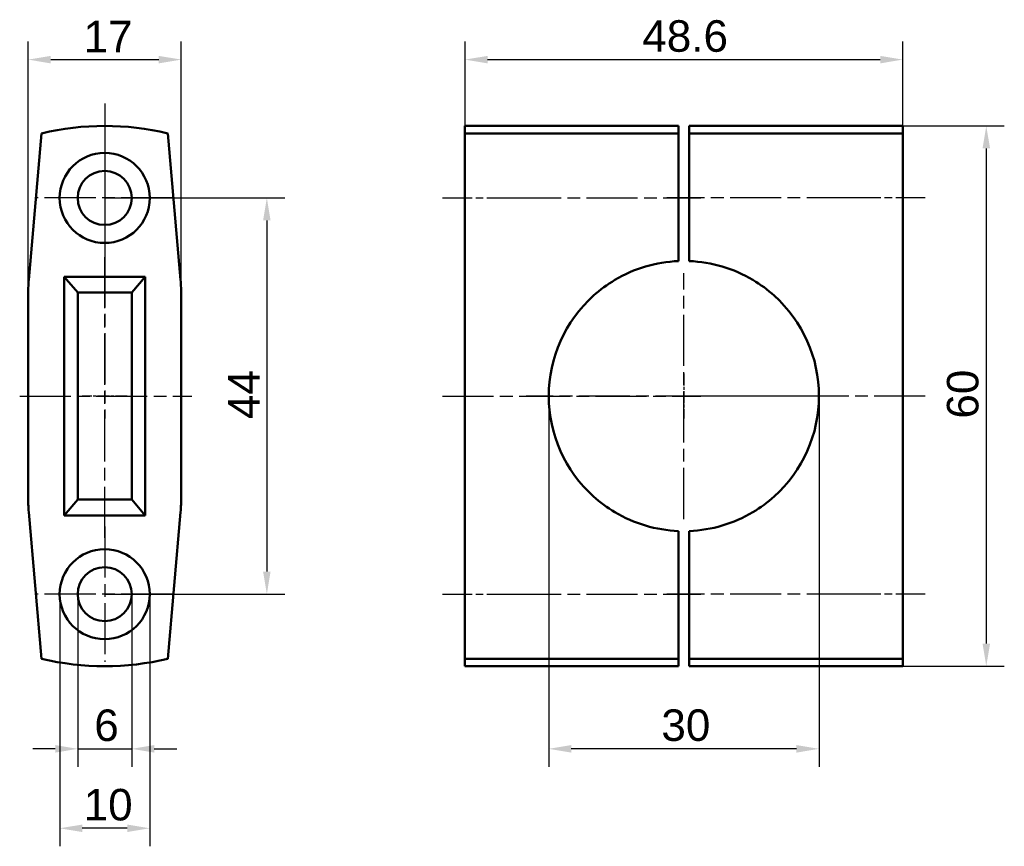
# Model space of a CAD drawing. Header units: millimetres. Extents: x 38 to 147, y 38 to 130.
import ezdxf

# ---------------------------------------------------------------- set-up
doc = ezdxf.new("R2010")
doc.units = ezdxf.units.MM
doc.linetypes.add('CHAIN', pattern=[0.3543, 0.2362, -0.0295, 0.0591, -0.0295])
for name, color, linetype, lineweight in [('Bemaßungen(DIN)', 179, 'Continuous', 25), ('Mittellinie(DIN)', 179, 'CHAIN', 25), ('Mittelpunktmarkierung(DIN)', 179, 'Continuous', 25), ('Sichtbare Kanten(DIN)', 179, 'Continuous', 50)]:
    doc.layers.add(name, color=color, linetype=linetype, lineweight=lineweight)
doc.styles.add('STANDARD-BSI~0', font='arial.ttf')
doc.dimstyles.new('Katalogzeichnungen', dxfattribs={"dimtxt": 3.5, "dimasz": 2.5, "dimexe": 2, "dimexo": 0, "dimgap": 0.8, "dimtad": 1, "dimrnd": 1e-08, "dimdsep": 46, "dimtxsty": 'STANDARD-BSI~0', "dimcen": 0.09, "dimdle": 10, "dimclrd": 250, "dimclre": 250, "dimclrt": 250, "dimazin": 2, "dimtfac": 1, "dimtmove": 0, "dimatfit": 3, "dimfxl": 1, "dimtolj": 1, "dimtzin": 0, "dimlwd": 25, "dimlwe": 25, "dimarcsym": 0})

# ---------------------------------------------------------------- blocks, each defined once
blk = doc.blocks.new('*D8')
at = {"layer": 'Bemaßungen(DIN)', "color": 250, "linetype": 'Continuous', "lineweight": 25}
for p, q in [((47.13, 110.38), (67.13, 110.38)), ((65.13, 107.88), (65.13, 68.88)), ((47.13, 66.38), (67.13, 66.38))]:
    blk.add_line(p, q, dxfattribs=at)
at = {"layer": 'Bemaßungen(DIN)', "color": 250, "linetype": 'Continuous'}
for points in [[(64.71, 107.88), (65.54, 107.88), (65.13, 110.38)], [(64.71, 68.88), (65.54, 68.88), (65.13, 66.38)]]:
    blk.add_solid(points, dxfattribs=at)
at = {"layer": 'Defpoints', "color": 0, "linetype": 'Continuous'}
for p in [(47.13, 110.38), (47.13, 66.38), (65.13, 66.38)]:
    blk.add_point(p, dxfattribs=at)
at = {"layer": 'Bemaßungen(DIN)', "color": 250, "linetype": 'Continuous', "lineweight": 25, "insert": (60.83, 85.81), "char_height": 3.5, "attachment_point": 1, "rotation": 90, "style": 'STANDARD-BSI~0'}
blk.add_mtext('\\A1;44', dxfattribs=at)
blk = doc.blocks.new('*D9')
at = {"layer": 'Bemaßungen(DIN)', "color": 250, "linetype": 'Continuous', "lineweight": 25}
for p, q in [((38.63, 99.53), (38.63, 127.74)), ((55.63, 99.53), (55.63, 127.74)), ((41.13, 125.74), (53.13, 125.74))]:
    blk.add_line(p, q, dxfattribs=at)
at = {"layer": 'Bemaßungen(DIN)', "color": 250, "linetype": 'Continuous'}
for points in [[(41.13, 126.15), (41.13, 125.32), (38.63, 125.74)], [(53.13, 126.15), (53.13, 125.32), (55.63, 125.74)]]:
    blk.add_solid(points, dxfattribs=at)
at = {"layer": 'Defpoints', "color": 0, "linetype": 'Continuous'}
for p in [(55.63, 125.74), (38.63, 99.53), (55.63, 99.53)]:
    blk.add_point(p, dxfattribs=at)
at = {"layer": 'Bemaßungen(DIN)', "color": 250, "linetype": 'Continuous', "lineweight": 25, "insert": (44.78, 130.05), "char_height": 3.5, "attachment_point": 1, "style": 'STANDARD-BSI~0'}
blk.add_mtext('\\A1;17', dxfattribs=at)
blk = doc.blocks.new('*D10')
at = {"layer": 'Bemaßungen(DIN)', "color": 250, "linetype": 'Continuous', "lineweight": 25}
for p, q in [((135.73, 118.38), (147, 118.38)), ((145, 115.88), (145, 60.88)), ((135.73, 58.38), (147, 58.38))]:
    blk.add_line(p, q, dxfattribs=at)
at = {"layer": 'Bemaßungen(DIN)', "color": 250, "linetype": 'Continuous'}
for points in [[(144.59, 115.88), (145.42, 115.88), (145, 118.38)], [(144.59, 60.88), (145.42, 60.88), (145, 58.38)]]:
    blk.add_solid(points, dxfattribs=at)
at = {"layer": 'Defpoints', "color": 0, "linetype": 'Continuous'}
for p in [(135.73, 118.38), (135.73, 58.38), (145, 58.38)]:
    blk.add_point(p, dxfattribs=at)
at = {"layer": 'Bemaßungen(DIN)', "color": 250, "linetype": 'Continuous', "lineweight": 25, "insert": (140.63, 85.87), "char_height": 3.5, "attachment_point": 1, "rotation": 90, "style": 'STANDARD-BSI~0'}
blk.add_mtext('\\A1;60', dxfattribs=at)
blk = doc.blocks.new('*D11')
at = {"layer": 'Bemaßungen(DIN)', "color": 250, "linetype": 'Continuous', "lineweight": 25}
for p, q in [((96.43, 88.38), (96.43, 47.2)), ((126.43, 88.38), (126.43, 47.2)), ((123.93, 49.2), (98.93, 49.2))]:
    blk.add_line(p, q, dxfattribs=at)
at = {"layer": 'Bemaßungen(DIN)', "color": 250, "linetype": 'Continuous'}
for points in [[(98.93, 49.62), (98.93, 48.78), (96.43, 49.2)], [(123.93, 49.62), (123.93, 48.78), (126.43, 49.2)]]:
    blk.add_solid(points, dxfattribs=at)
at = {"layer": 'Defpoints', "color": 0, "linetype": 'Continuous'}
for p in [(96.43, 88.38), (126.43, 88.38), (96.43, 49.2)]:
    blk.add_point(p, dxfattribs=at)
at = {"layer": 'Bemaßungen(DIN)', "color": 250, "linetype": 'Continuous', "lineweight": 25, "insert": (108.93, 53.58), "char_height": 3.5, "attachment_point": 1, "style": 'STANDARD-BSI~0'}
blk.add_mtext('\\A1;30', dxfattribs=at)
blk = doc.blocks.new('*D12')
at = {"layer": 'Bemaßungen(DIN)', "color": 250, "linetype": 'Continuous', "lineweight": 25}
for p, q in [((42.13, 66.38), (42.13, 38.38)), ((52.13, 66.38), (52.13, 38.38)), ((49.63, 40.38), (44.63, 40.38))]:
    blk.add_line(p, q, dxfattribs=at)
at = {"layer": 'Bemaßungen(DIN)', "color": 250, "linetype": 'Continuous'}
for points in [[(44.63, 40.79), (44.63, 39.96), (42.13, 40.38)], [(49.63, 40.79), (49.63, 39.96), (52.13, 40.38)]]:
    blk.add_solid(points, dxfattribs=at)
at = {"layer": 'Defpoints', "color": 0, "linetype": 'Continuous'}
for p in [(42.13, 66.38), (52.13, 66.38), (42.13, 40.38)]:
    blk.add_point(p, dxfattribs=at)
at = {"layer": 'Bemaßungen(DIN)', "color": 250, "linetype": 'Continuous', "lineweight": 25, "insert": (44.79, 44.75), "char_height": 3.5, "attachment_point": 1, "style": 'STANDARD-BSI~0'}
blk.add_mtext('\\A1;10', dxfattribs=at)
blk = doc.blocks.new('*D13')
at = {"layer": 'Bemaßungen(DIN)', "color": 250, "linetype": 'Continuous', "lineweight": 25}
for p, q in [((44.13, 66.38), (44.13, 47.2)), ((50.13, 66.38), (50.13, 47.2)), ((41.63, 49.2), (39.13, 49.2)), ((44.13, 49.2), (50.13, 49.2)), ((52.63, 49.2), (55.13, 49.2))]:
    blk.add_line(p, q, dxfattribs=at)
at = {"layer": 'Bemaßungen(DIN)', "color": 250, "linetype": 'Continuous'}
for points in [[(41.63, 49.62), (41.63, 48.78), (44.13, 49.2)], [(52.63, 49.62), (52.63, 48.78), (50.13, 49.2)]]:
    blk.add_solid(points, dxfattribs=at)
at = {"layer": 'Defpoints', "color": 0, "linetype": 'Continuous'}
for p in [(44.13, 66.38), (50.13, 66.38), (50.13, 49.2)]:
    blk.add_point(p, dxfattribs=at)
at = {"layer": 'Bemaßungen(DIN)', "color": 250, "linetype": 'Continuous', "lineweight": 25, "insert": (45.97, 53.57), "char_height": 3.5, "attachment_point": 1, "style": 'STANDARD-BSI~0'}
blk.add_mtext('\\A1;6', dxfattribs=at)
blk = doc.blocks.new('*D14')
at = {"layer": 'Bemaßungen(DIN)', "color": 250, "linetype": 'Continuous', "lineweight": 25}
for p, q in [((87.13, 117.55), (87.13, 127.74)), ((135.73, 117.55), (135.73, 127.74)), ((89.63, 125.74), (133.23, 125.74))]:
    blk.add_line(p, q, dxfattribs=at)
at = {"layer": 'Bemaßungen(DIN)', "color": 250, "linetype": 'Continuous'}
for points in [[(89.63, 126.15), (89.63, 125.32), (87.13, 125.74)], [(133.23, 126.15), (133.23, 125.32), (135.73, 125.74)]]:
    blk.add_solid(points, dxfattribs=at)
at = {"layer": 'Defpoints', "color": 0, "linetype": 'Continuous'}
for p in [(135.73, 125.74), (87.13, 117.55), (135.73, 117.55)]:
    blk.add_point(p, dxfattribs=at)
at = {"layer": 'Bemaßungen(DIN)', "color": 250, "linetype": 'Continuous', "lineweight": 25, "insert": (106.81, 130.11), "char_height": 3.5, "attachment_point": 1, "style": 'STANDARD-BSI~0'}
blk.add_mtext('\\A1;48.6', dxfattribs=at)

msp = doc.modelspace()

# ---------------------------------------------------------------- linework, layer by layer
at = {"layer": 'Mittellinie(DIN)', "linetype": 'CHAIN', "ltscale": 13.889993}
for p, q in [((84.628, 110.376), (97.128, 110.376)), ((138.228, 110.376), (125.728, 110.376)), ((84.628, 66.376), (97.128, 66.376)), ((138.228, 66.376), (125.728, 66.376))]:
    msp.add_line(p, q, dxfattribs=at)
at = {"layer": 'Mittellinie(DIN)', "linetype": 'CHAIN', "ltscale": 23.990969}
for p, q in [((92.128, 110.376), (113.328, 110.376)), ((130.728, 110.376), (109.528, 110.376)), ((47.126, 72.626), (47.126, 104.126)), ((111.428, 74.722), (111.428, 102.029)), ((37.689, 88.376), (56.812, 88.376)), ((84.628, 88.376), (113.328, 88.376)), ((138.228, 88.376), (109.528, 88.376)), ((92.128, 66.376), (113.328, 66.376)), ((130.728, 66.376), (109.528, 66.376))]:
    msp.add_line(p, q, dxfattribs=at)
at = {"layer": 'Mittelpunktmarkierung(DIN)', "linetype": 'CHAIN', "ltscale": 23.990969}
for p, q in [((47.126, 120.876), (47.126, 85.876)), ((47.126, 117.876), (47.126, 102.876)), ((54.626, 110.376), (39.626, 110.376)), ((113.928, 88.376), (93.928, 88.376)), ((128.928, 88.376), (108.928, 88.376)), ((47.126, 73.876), (47.126, 58.876)), ((54.626, 66.376), (39.626, 66.376))]:
    msp.add_line(p, q, dxfattribs=at)
at = {"layer": 'Mittelpunktmarkierung(DIN)', "linetype": 'CHAIN', "ltscale": 5.555937}
for p, q in [((111.428, 90.876), (111.428, 85.876)), ((111.428, 90.876), (111.428, 85.876)), ((49.626, 88.376), (44.626, 88.376))]:
    msp.add_line(p, q, dxfattribs=at)
at = {"layer": 'Sichtbare Kanten(DIN)'}
for p, q in [((87.128, 118.376), (87.128, 117.548)), ((87.128, 118.376), (110.828, 118.376)), ((110.828, 117.548), (110.828, 118.376)), ((112.028, 118.376), (112.028, 117.548)), ((135.728, 118.376), (112.028, 118.376)), ((135.728, 117.548), (135.728, 118.376)), ((40.126, 117.548), (38.703, 101.272)), ((55.55, 101.272), (54.126, 117.548)), ((87.128, 101.272), (87.128, 117.548)), ((87.128, 117.548), (110.828, 117.548)), ((110.828, 117.548), (110.828, 103.364)), ((112.028, 117.548), (135.728, 117.548)), ((112.028, 103.364), (112.028, 117.548)), ((135.728, 117.548), (135.728, 101.272)), ((42.626, 75.126), (42.626, 101.626)), ((42.626, 101.626), (51.626, 101.626)), ((44.126, 99.876), (42.626, 101.626)), ((50.126, 99.876), (51.626, 101.626)), ((51.626, 101.626), (51.626, 75.126)), ((87.128, 99.529), (87.128, 101.272)), ((135.728, 101.272), (135.728, 99.529)), ((38.626, 99.529), (38.626, 77.222)), ((44.126, 99.876), (50.126, 99.876)), ((44.126, 76.876), (44.126, 99.876)), ((50.126, 99.876), (50.126, 76.876)), ((55.626, 77.222), (55.626, 99.529)), ((87.128, 77.222), (87.128, 99.529)), ((135.728, 99.529), (135.728, 77.222)), ((44.126, 76.876), (42.626, 75.126)), ((50.126, 76.876), (44.126, 76.876)), ((50.126, 76.876), (51.626, 75.126)), ((87.128, 75.479), (87.128, 77.222)), ((135.728, 77.222), (135.728, 75.479)), ((38.703, 75.479), (40.126, 59.204)), ((54.126, 59.204), (55.55, 75.479)), ((87.128, 59.204), (87.128, 75.479)), ((135.728, 75.479), (135.728, 59.204)), ((51.626, 75.126), (42.626, 75.126)), ((110.828, 73.388), (110.828, 59.204)), ((112.028, 59.204), (112.028, 73.388)), ((110.828, 59.204), (87.128, 59.204)), ((87.128, 59.204), (87.128, 58.376)), ((110.828, 58.376), (110.828, 59.204)), ((112.028, 59.204), (112.028, 58.376)), ((135.728, 59.204), (112.028, 59.204)), ((135.728, 58.376), (135.728, 59.204)), ((87.128, 58.376), (110.828, 58.376)), ((135.728, 58.376), (112.028, 58.376))]:
    msp.add_line(p, q, dxfattribs=at)
for centre, radius in [((47.126, 110.376), 5), ((47.126, 110.376), 3), ((47.126, 66.376), 5), ((47.126, 66.376), 3)]:
    msp.add_circle(centre, radius, dxfattribs=at)
for centre, radius, start, end in [((47.126, 88.376), 30, 76.5066, 103.4934), ((111.428, 88.376), 15, 92.29244, 120.70795), ((111.428, 88.376), 15, 59.29205, 87.70756), ((58.626, 99.529), 20, 175, 180), ((35.626, 99.529), 20, 0, 5), ((111.428, 88.376), 15, 131.96326, 228.03674), ((111.428, 88.376), 15, 311.96326, 48.03674), ((58.626, 77.222), 20, 180, 185), ((35.626, 77.222), 20, 355, 0), ((111.428, 88.376), 15, 239.29205, 267.70756), ((111.428, 88.376), 15, 272.29244, 300.70795), ((47.126, 88.376), 30, 256.5066, 283.4934)]:
    msp.add_arc(centre, radius, start, end, dxfattribs=at)
for points in [[(101.399, 99.529), (102.115, 100.173), (102.913, 100.764), (103.769, 101.272)], [(119.088, 101.272), (119.944, 100.764), (120.742, 100.174), (121.458, 99.529)], [(103.769, 75.479), (102.913, 75.987), (102.115, 76.578), (101.399, 77.222)], [(121.458, 77.222), (120.742, 76.578), (119.944, 75.987), (119.088, 75.479)]]:
    msp.add_open_spline(points, degree=3, dxfattribs=at)

# ---------------------------------------------------------------- dimensions: what is measured, and where the dimension line sits
at = {"layer": 'Bemaßungen(DIN)', "color": 250, "linetype": 'Continuous', "lineweight": 25}
dim = msp.add_linear_dim(base=(135.728, 125.736), p1=(87.128, 117.548), p2=(135.728, 117.548), dimstyle='Katalogzeichnungen', override={"dimdec": 2, "dimtp": 0, "dimtm": 0, "dimtdec": 2, "dimtofl": 0, "dimatfit": 1}, dxfattribs=at)
dim.commit()
dim.dimension.update_dxf_attribs({"geometry": '*D14', "text_midpoint": (111.428, 125.736), "dimtype": 160})
for base, p1, p2, angle, override, picture, middle in [((55.626, 125.736), (38.626, 99.529), (55.626, 99.529), 180, {"dimdec": 2, "dimtp": 0, "dimtm": 0, "dimtdec": 2, "dimtofl": 0, "dimatfit": 1}, '*D9', (47.126, 125.736)), ((145.003, 58.376), (135.728, 118.376), (135.728, 58.376), 90, {"dimdec": 2, "dimtp": 0, "dimtm": 0, "dimtdec": 2, "dimtofl": 0, "dimatfit": 1}, '*D10', (145.003, 88.376)), ((65.126, 66.376), (47.126, 110.376), (47.126, 66.376), 90, {"dimdec": 2, "dimtp": 0, "dimtm": 0, "dimtdec": 2, "dimtofl": 0, "dimatfit": 1}, '*D8', (65.126, 88.376)), ((96.428, 49.199), (126.428, 88.376), (96.428, 88.376), 180, {"dimdec": 2, "dimtp": 0, "dimtm": 0, "dimtdec": 2, "dimtofl": 0, "dimatfit": 1}, '*D11', (111.428, 49.199)), ((50.126, 49.199), (44.126, 66.376), (50.126, 66.376), 180, {"dimdec": 2, "dimtp": 0, "dimtm": 0, "dimtdec": 2, "dimtofl": 1, "dimatfit": 1}, '*D13', (47.126, 49.199)), ((42.126, 40.376), (52.126, 66.376), (42.126, 66.376), 180, {"dimdec": 2, "dimtp": 0, "dimtm": 0, "dimtdec": 2, "dimtofl": 0, "dimatfit": 1}, '*D12', (47.126, 40.376))]:
    dim = msp.add_linear_dim(base=base, p1=p1, p2=p2, angle=angle, dimstyle='Katalogzeichnungen', override=override, dxfattribs=at)
    dim.commit()
    dim.dimension.update_dxf_attribs({"geometry": picture, "text_midpoint": middle, "dimtype": 160})

doc.saveas('drawing.dxf')
